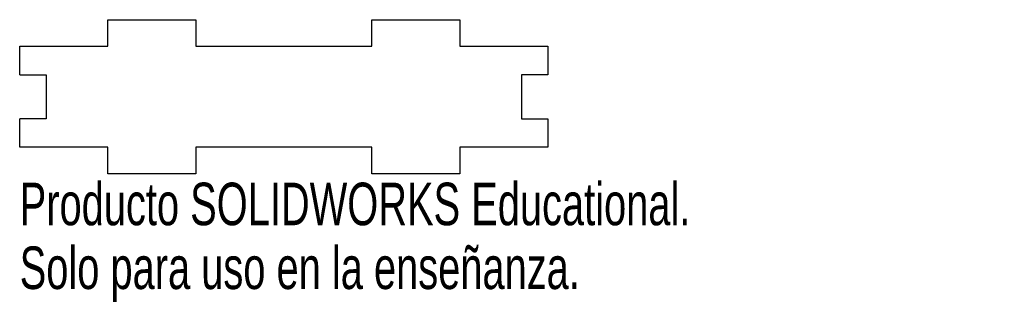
# Model space of a CAD drawing. Header units: millimetres. Extents: x -30 to 82, y -26 to 6.
import ezdxf

# ---------------------------------------------------------------- set-up
doc = ezdxf.new("R2010")
doc.units = ezdxf.units.MM
doc.styles.add('SLDTEXTSTYLE0', font='TXT', dxfattribs={"width": 0.7})

msp = doc.modelspace()

# ---------------------------------------------------------------- linework, layer by layer
at = {"color": 7, "linetype": 'Continuous', "lineweight": 25}
for p, q in [((-20, 6.5), (-10, 6.5)), ((-20, 3.5), (-20, 6.5)), ((-10, 6.5), (-10, 3.5)), ((10, 6.5), (20, 6.5)), ((10, 3.5), (10, 6.5)), ((20, 6.5), (20, 3.5)), ((-30, 3.5), (-20, 3.5)), ((-30, 0.25), (-30, 3.5)), ((-10, 3.5), (10, 3.5)), ((20, 3.5), (30, 3.5)), ((30, 3.5), (30, 0.25)), ((-30, 0.25), (-27, 0.25)), ((-27, 0.25), (-27, -4.75)), ((27, 0.25), (27, -4.75)), ((30, 0.25), (27, 0.25)), ((-27, -4.75), (-30, -4.75)), ((-30, -8), (-30, -4.75)), ((27, -4.75), (30, -4.75)), ((30, -4.75), (30, -8)), ((-20, -8), (-30, -8)), ((-20, -11), (-20, -8)), ((-10, -8), (-10, -11)), ((10, -8), (-10, -8)), ((10, -11), (10, -8)), ((20, -8), (20, -11)), ((30, -8), (20, -8)), ((-10, -11), (-20, -11)), ((20, -11), (10, -11))]:
    msp.add_line(p, q, dxfattribs=at)

# ---------------------------------------------------------------- texts
at = {"color": 7, "linetype": 'Continuous', "char_height": 4.8336, "attachment_point": 1, "style": 'SLDTEXTSTYLE0'}
for s, insert in [('Producto SOLIDWORKS Educational.', (-30, -12.02)), ('Solo para uso en la enseñanza.', (-30, -19.27))]:
    msp.add_mtext(s, dxfattribs=dict(at, insert=insert))

doc.saveas('drawing.dxf')
